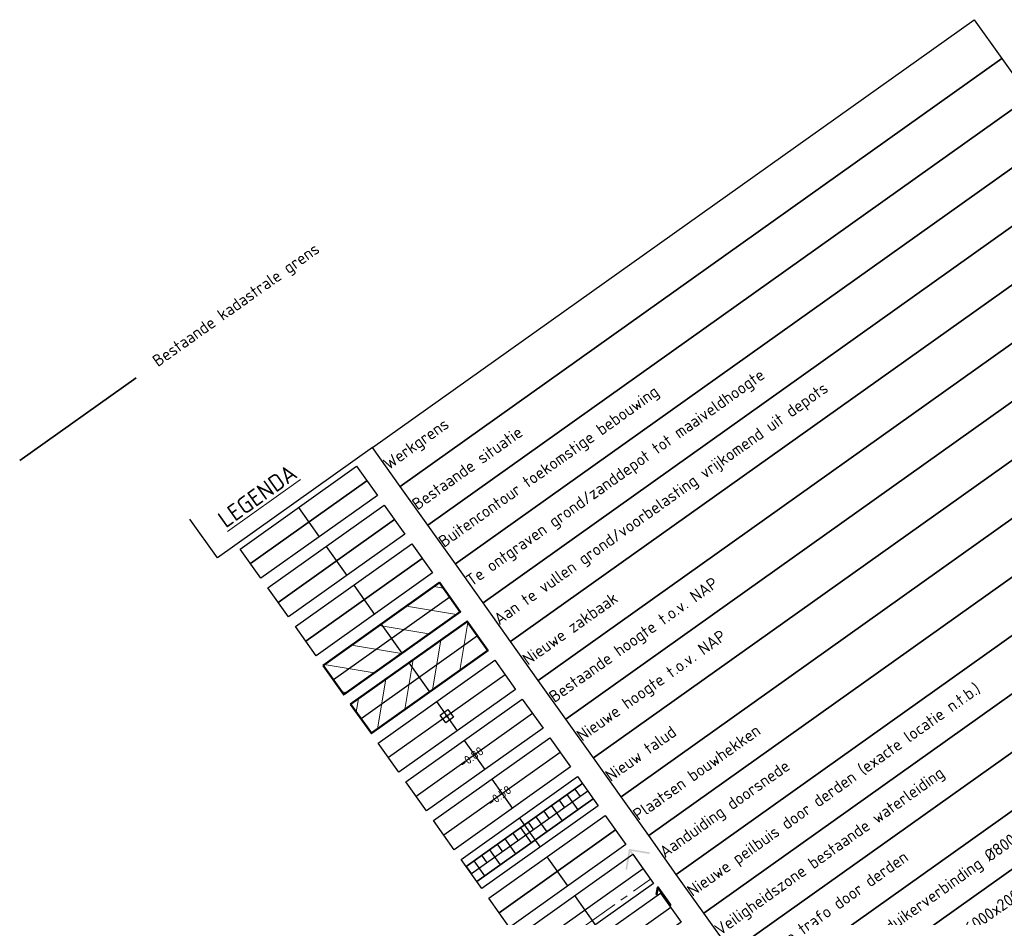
# Model space of a CAD drawing. Header units: metres. Extents: x 73551 to 77648, y 445066 to 446904.
# Tile 17 of 20: x 75296 to 75400, y 446806 to 446900. Entities that reach past the tile are written whole.
import ezdxf
from ezdxf.enums import TextEntityAlignment as Align
from ezdxf.lldxf.tags import DXFTag

# ---------------------------------------------------------------- set-up
doc = ezdxf.new("R2010")
doc.units = ezdxf.units.M
doc.linetypes.add('AL-PROFIEL-SO', pattern=[6.4, 4, -0.8, 0.8, -0.8])
for name, color, linetype, lineweight in [('B-WE-ZZ-HOOGTELABEL-S-500', 7, 'Continuous', 18), ('N-WE-GW-OPHOGING-WERK-A-500', 92, 'Continuous', 18), ('N-WE-GW-TALUDARCERING-S', 90, 'Continuous', 25), ('N-WE-GW-TALUDARCERING_KORT-G', 90, 'Continuous', 25), ('N-WE-GW-TALUDARCERING_LANG-G', 90, 'Continuous', 25), ('N-WE-GW-VOORBELASTING-G', 90, 'Continuous', 35), ('N-WE-GW-VOORBELASTING-GD', 90, 'Continuous', 50), ('N-WE-GW-VOORBELASTING_ZAKBAAK-S', 90, 'Continuous', 25), ('N-WE-IE-TERREINAFSCHEIDING_KUNSTMATIG_HEKWERK-G', 20, 'IE-TERREINAFSCHEIDING_KUNSTMATIG-SO', 35), ('N-WE-KG-GRENS_KADASTRAAL-G', 150, 'KG-KADASTRAAL-SO', 35), ('N-WE-KG-KADASTRAAL_BEBOUWING-G', 170, 'Continuous', 35), ('X-XX-AL-GRENS_WERK-G', 7, 'ZZ-WERKGRENS-SO', 35), ('X-XX-AL-HOOGTELABEL-T18', 10, 'Continuous', 18), ('X-XX-AL-HOOGTELABEL-T25', 7, 'Continuous', 25), ('X-XX-AL-LEGENDA-S', 7, 'Continuous', 18), ('X-XX-AL-VERWIJZING-S-500', 7, 'Continuous', 18)]:
    doc.layers.add(name, color=color, linetype=linetype, lineweight=lineweight)
doc.layers.add('X-XX-AL-HULPLIJNEN-G', color=211, linetype='Continuous', plot=False)
doc.styles.add('NLCS-ISO', font='NLCS-ISO.ttf')
doc.styles.add('NLCS-ISO-M500-T18', font='NLCS-ISO.ttf', dxfattribs={"height": 0.9})
doc.styles.add('NLCS-ISO-M500-T25', font='NLCS-ISO.ttf', dxfattribs={"height": 1.25})
doc.styles.add('NLCS-ISO-M500-T35', font='NLCS-ISO.ttf', dxfattribs={"height": 1.75})
doc.styles.get("Standard").update_dxf_attribs({"font": 'arial.ttf'})
doc.linetypes.add('IE-TERREINAFSCHEIDING_KUNSTMATIG-SO', pattern='A,4,[82,NLCS.SHX,S=0.75,R=90,X=0,Y=0],4,-2', length=10)
tags = doc.linetypes.add('KG-KADASTRAAL-SO', pattern='A,5.5,-2,["K",Standard,S=1.8,R=0,X=0,Y=-0.9],-2,5.5,-2,[5,NLCS.SHX,S=0.75,R=0,X=0,Y=0],-2', length=19).pattern_tags.tags
tags[6] = DXFTag(74, 10)
doc.linetypes.add('ZZ-WERKGRENS-SO', pattern='A,2,-3,[137,NLCS.SHX,S=0.05,R=0,X=-0.55,Y=-0.675],-3,2', length=10)

# ---------------------------------------------------------------- blocks, each defined once
blk = doc.blocks.new('*U12')
at = {"layer": 'X-XX-AL-HULPLIJNEN-G'}
for points in [[(20, -5), (0, -5), (0, 0)], [(10, -5.63), (10, -9.38)], [(17.5, -7.5), (2.5, -7.5)], [(10, -10.63), (10, -14.38)], [(17.5, -12.5), (2.5, -12.5)], [(10, -15.63), (10, -19.38)], [(17.5, -17.5), (2.5, -17.5)], [(10, -20.63), (10, -24.38)], [(17.5, -22.5), (2.5, -22.5)], [(10, -25.63), (10, -29.38)], [(17.5, -27.5), (2.5, -27.5)], [(10, -30.63), (10, -34.38)], [(17.5, -32.5), (2.5, -32.5)], [(10, -35.63), (10, -39.38)], [(17.5, -37.5), (2.5, -37.5)], [(10, -40.63), (10, -44.38)], [(17.5, -42.5), (2.5, -42.5)], [(10, -45.63), (10, -49.38)], [(17.5, -47.5), (2.5, -47.5)], [(10, -50.63), (10, -54.38)], [(17.5, -52.5), (2.5, -52.5)], [(10, -55.63), (10, -59.38)], [(17.5, -57.5), (2.5, -57.5)], [(17.5, -62.5), (2.5, -62.5)]]:
    blk.add_lwpolyline(points, dxfattribs=at)
for points in [[(20, -5), (97.5, -5), (97.5, -10), (20, -10)], [(2.5, -5.63), (17.5, -5.63), (17.5, -9.38), (2.5, -9.38)], [(20, -10), (97.5, -10), (97.5, -15), (20, -15)], [(2.5, -10.63), (17.5, -10.63), (17.5, -14.38), (2.5, -14.38)], [(20, -15), (97.5, -15), (97.5, -20), (20, -20)], [(2.5, -15.63), (17.5, -15.63), (17.5, -19.38), (2.5, -19.38)], [(2.5, -20.63), (17.5, -20.63), (17.5, -24.38), (2.5, -24.38)], [(20, -20), (97.5, -20), (97.5, -25), (20, -25)], [(2.5, -25.63), (17.5, -25.63), (17.5, -29.38), (2.5, -29.38)], [(20, -25), (97.5, -25), (97.5, -30), (20, -30)], [(2.5, -30.63), (17.5, -30.63), (17.5, -34.38), (2.5, -34.38)], [(20, -30), (97.5, -30), (97.5, -35), (20, -35)], [(20, -35), (97.5, -35), (97.5, -40), (20, -40)], [(2.5, -35.63), (17.5, -35.63), (17.5, -39.38), (2.5, -39.38)], [(20, -40), (97.5, -40), (97.5, -45), (20, -45)], [(2.5, -40.63), (17.5, -40.63), (17.5, -44.38), (2.5, -44.38)], [(20, -45), (97.5, -45), (97.5, -50), (20, -50)], [(2.5, -45.63), (17.5, -45.63), (17.5, -49.38), (2.5, -49.38)], [(2.5, -50.63), (17.5, -50.63), (17.5, -54.38), (2.5, -54.38)], [(20, -50), (97.5, -50), (97.5, -55), (20, -55)], [(2.5, -55.63), (17.5, -55.63), (17.5, -59.38), (2.5, -59.38)], [(20, -55), (97.5, -55), (97.5, -60), (20, -60)], [(2.5, -60.63), (17.5, -60.63), (17.5, -64.38), (2.5, -64.38)], [(20, -60), (97.5, -60), (97.5, -65), (20, -65)], [(20, -65), (97.5, -65), (97.5, -70), (20, -70)], [(20, -70), (97.5, -70), (97.5, -75), (20, -75)], [(20, -75), (97.5, -75), (97.5, -80), (20, -80)], [(20, -80), (97.5, -80), (97.5, -85), (20, -85)]]:
    blk.add_lwpolyline(points, close=True, dxfattribs=at)
at = {"style": 'NLCS-ISO-M500-T35'}
blk.add_attdef('LEGENDA', (2.5, -3), '', height=1.75, dxfattribs=at)
blk = doc.blocks.new('SAL-HOOGTELABEL_AHN-SO')
at = {"color": 0, "linetype": 'ByBlock', "lineweight": -2, "style": 'NLCS-ISO'}
blk.add_attdef('HOOGTE', text='', height=1.8, dxfattribs=at).set_placement((2.79, 0), align=Align.RIGHT)
at = {"color": 0, "linetype": 'ByBlock', "lineweight": -2, "style": 'NLCS-ISO', "flags": 1}
blk.add_attdef('BRON', (0, -2), '', height=1.5, dxfattribs=at)
blk = doc.blocks.new('*U13')
at = {"layer": 'N-WE-GW-TALUDARCERING_KORT-G'}
for p, q in [((75351.71, 446823.45), (75352.27, 446822.66)), ((75350.08, 446822.29), (75350.64, 446821.5)), ((75348.45, 446821.13), (75349.01, 446820.34)), ((75346.82, 446819.97), (75347.38, 446819.18)), ((75345.19, 446818.82), (75345.75, 446818.02)), ((75343.56, 446817.66), (75344.12, 446816.86)), ((75341.93, 446816.5), (75342.49, 446815.7)), ((75340.3, 446815.34), (75340.86, 446814.54))]:
    blk.add_line(p, q, dxfattribs=at)
at = {"layer": 'N-WE-GW-TALUDARCERING_LANG-G'}
for p, q in [((75350.89, 446822.87), (75352.02, 446821.28)), ((75349.26, 446821.71), (75350.39, 446820.12)), ((75347.63, 446820.55), (75348.76, 446818.97)), ((75346, 446819.4), (75347.13, 446817.81)), ((75344.37, 446818.24), (75345.5, 446816.65)), ((75342.74, 446817.08), (75343.87, 446815.49)), ((75341.11, 446815.92), (75342.24, 446814.33))]:
    blk.add_line(p, q, dxfattribs=at)
blk = doc.blocks.new('SGW-ZAKBAAK')
at = {"color": 0, "linetype": 'ByBlock', "lineweight": -2, "flags": 128}
blk.add_lwpolyline([(-0.25, 0.25), (0.25, 0.25), (0.25, -0.25), (-0.25, -0.25)], close=True, dxfattribs=at)
at = {"color": 0, "linetype": 'ByBlock', "lineweight": -2}
blk.add_circle((0, 0), 0.05, dxfattribs=at)
at = {"color": 0, "linetype": 'ByBlock', "lineweight": -2, "style": 'NLCS-ISO'}
blk.add_attdef('NUMMER', (0.4, -0.4), '', height=0.5, dxfattribs=at)

msp = doc.modelspace()

# ---------------------------------------------------------------- hatches: boundary and pattern name
at = {"layer": 'N-WE-GW-OPHOGING-WERK-A-500'}
h = msp.add_hatch(dxfattribs=at)
h.set_pattern_fill('AGW-WERK_ONTGRAVEN-SO', color=256, scale=0.5, pattern_type=2)
h.set_pattern_definition([(170.429732, (-1e-11, 6e-11), (-0.415642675, -2.46520611), [])])
h.paths.add_polyline_path([(75335.38, 446835.187), (75334.293, 446836.715), (75328.182, 446832.367), (75329.269, 446830.839)])
h.paths.add_polyline_path([(75341.491, 446839.535), (75340.404, 446841.063), (75334.293, 446836.715), (75335.38, 446835.187)])
h.paths.add_polyline_path([(75336.467, 446833.659), (75335.38, 446835.187), (75329.269, 446830.839), (75330.356, 446829.311)])
h.paths.add_polyline_path([(75335.38, 446835.187), (75336.467, 446833.659), (75342.578, 446838.007), (75341.491, 446839.535)])
h = msp.add_hatch(dxfattribs=at)
h.set_pattern_fill('AGW-WERK_AANVULLEN-SOD', color=256, scale=0.5, pattern_type=2)
h.set_pattern_definition([(80.429732, (-1e-11, 6e-11), (-2.46520611, 0.415642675), [])])
h.paths.add_polyline_path([(75338.278, 446831.113), (75337.192, 446832.641), (75331.08, 446828.293), (75332.167, 446826.765)])
h.paths.add_polyline_path([(75344.39, 446835.461), (75343.303, 446836.988), (75337.192, 446832.641), (75338.278, 446831.113)])
h.paths.add_polyline_path([(75339.365, 446829.585), (75338.278, 446831.113), (75332.167, 446826.765), (75333.254, 446825.237)])
h.paths.add_polyline_path([(75345.477, 446833.933), (75344.39, 446835.461), (75338.278, 446831.113), (75339.365, 446829.585)])
at = {"layer": 'X-XX-AL-VERWIJZING-S-500'}
h = msp.add_hatch(color=256, dxfattribs=at)
h.dxf.hatch_style = 1
h.paths.add_polyline_path([(75360.295, 446813.105), (75359.927, 446810.927), (75360.1, 446810.898), (75360.418, 446812.781), (75362.485, 446809.876), (75362.627, 446809.977), (75360.56, 446812.883), (75362.444, 446812.565), (75362.473, 446812.738)])

# ---------------------------------------------------------------- linework, layer by layer
at = {"color": 253, "flags": 128}
msp.add_lwpolyline([(75323.472, 446838.988), (75335.694, 446847.683)], dxfattribs=at)
at = {"layer": 'N-WE-GW-VOORBELASTING-G'}
for p, q in [((75343.196, 446811.263), (75355.419, 446819.959)), ((75344.327, 446809.674), (75356.549, 446818.37))]:
    msp.add_line(p, q, dxfattribs=at)
at = {"layer": 'N-WE-GW-VOORBELASTING-GD'}
for points in [[(75328.182, 446832.367), (75340.404, 446841.063), (75342.578, 446838.007), (75330.356, 446829.311)], [(75331.08, 446828.293), (75343.303, 446836.988), (75345.477, 446833.933), (75333.254, 446825.237)]]:
    msp.add_lwpolyline(points, close=True, dxfattribs=at)
at = {"layer": 'N-WE-IE-TERREINAFSCHEIDING_KUNSTMATIG_HEKWERK-G', "flags": 128}
msp.add_lwpolyline([(75346.66, 446806.394), (75358.882, 446815.09)], dxfattribs=at)
at = {"layer": 'N-WE-KG-GRENS_KADASTRAAL-G', "flags": 128}
msp.add_lwpolyline([(75296.338, 446853.88), (75308.56, 446862.575)], dxfattribs=at)
at = {"layer": 'N-WE-KG-KADASTRAAL_BEBOUWING-G', "flags": 128}
msp.add_lwpolyline([(75326.37, 446834.913), (75338.593, 446843.609)], dxfattribs=at)
at = {"layer": 'X-XX-AL-GRENS_WERK-G', "flags": 128}
msp.add_lwpolyline([(75320.573, 446843.062), (75332.796, 446851.757)], dxfattribs=at)
at = {"layer": 'X-XX-AL-VERWIJZING-S-500', "linetype": 'AL-PROFIEL-SO', "flags": 128}
msp.add_lwpolyline([(75350.334, 446801.231), (75362.556, 446809.926)], dxfattribs=at)

# ---------------------------------------------------------------- block references
at = {"layer": 'B-WE-ZZ-HOOGTELABEL-S-500', "xscale": 0.5, "yscale": 0.5, "zscale": 0.5, "rotation": 35.42973199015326}
msp.add_blockref('SAL-HOOGTELABEL_AHN-SO', (75344.008, 446822.361), dxfattribs=at).add_auto_attribs({'HOOGTE': '-0.88'})
at = {"layer": 'N-WE-GW-TALUDARCERING-S'}
msp.add_blockref('*U13', (2.899, -4.074), dxfattribs=at)
at = {"layer": 'N-WE-GW-VOORBELASTING_ZAKBAAK-S', "xscale": 2, "yscale": 2, "zscale": 2, "rotation": 35.42973198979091}
msp.add_blockref('SGW-ZAKBAAK', (75341.177, 446827.039), dxfattribs=at)
at = {"layer": 'X-XX-AL-LEGENDA-S', "rotation": 35.42973199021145}
msp.add_blockref('*U12', (75314.188, 446847.724), dxfattribs=at).add_auto_attribs({'LEGENDA': '%%ULEGENDA'})

# ---------------------------------------------------------------- texts
at = {"layer": 'X-XX-AL-HOOGTELABEL-T18', "insert": (75345.333, 446818.266), "char_height": 0.9, "attachment_point": 1, "rotation": 35.42973, "style": 'NLCS-ISO-M500-T18'}
msp.add_mtext_dynamic_manual_height_columns('-0.58', width=4.09573, gutter_width=4.5, heights=[0], dxfattribs=at)
at = {"layer": 'X-XX-AL-HOOGTELABEL-T25', "char_height": 1.25, "attachment_point": 4, "rotation": 35.42973, "style": 'NLCS-ISO-M500-T25'}
for s, insert in [('Bestaande kadastrale grens', (75310.597, 446864.024)), ('Te ontgraven grond/zanddepot tot maaiveldhoogte', (75343.528, 446840.984)), ('Buitencontour toekomstige bebouwing', (75340.63, 446845.058)), ('Aan te vullen grond/voorbelasting vrijkomend uit depots ', (75346.427, 446836.91)), ('Werkgrens', (75334.833, 446853.206)), ('Bestaande situatie', (75337.731, 446849.132)), ('Bestaande hoogte t.o.v. NAP', (75352.224, 446828.762)), ('Nieuwe zakbaak', (75349.325, 446832.836)), ('Nieuwe hoogte t.o.v. NAP', (75355.122, 446824.688)), ('Nieuwe peilbuis door derden (exacte locatie n.t.b.)', (75366.716, 446808.391)), ('Aanbrengen stalen duikerverbinding %%C800mm, 1/3 boven waterpijl', (75375.504, 446796.115)), ('Nieuw talud', (75358.021, 446820.613)), ('Plaatsen bouwhekken', (75360.919, 446816.539)), ('Aanduiding doorsnede', (75363.818, 446812.465)), ('Veiligheidszone bestaande waterleiding', (75369.615, 446804.317)), ('Tijdelijke trafo door derden', (75372.513, 446800.243)), ('Aanbrengen stalen rijplaten 6000x2000x18mm', (75378.402, 446792.04))]:
    msp.add_mtext_dynamic_manual_height_columns(s, width=77.5, gutter_width=6.25, heights=[0], dxfattribs=dict(at, insert=insert))
at = {"layer": 'X-XX-AL-VERWIJZING-S-500', "style": 'NLCS-ISO'}
msp.add_text('1', height=2.5, rotation=35.42973, dxfattribs=at).set_placement((75363.158, 446809.081), align=Align.TOP_CENTER)

doc.saveas('drawing.dxf')
